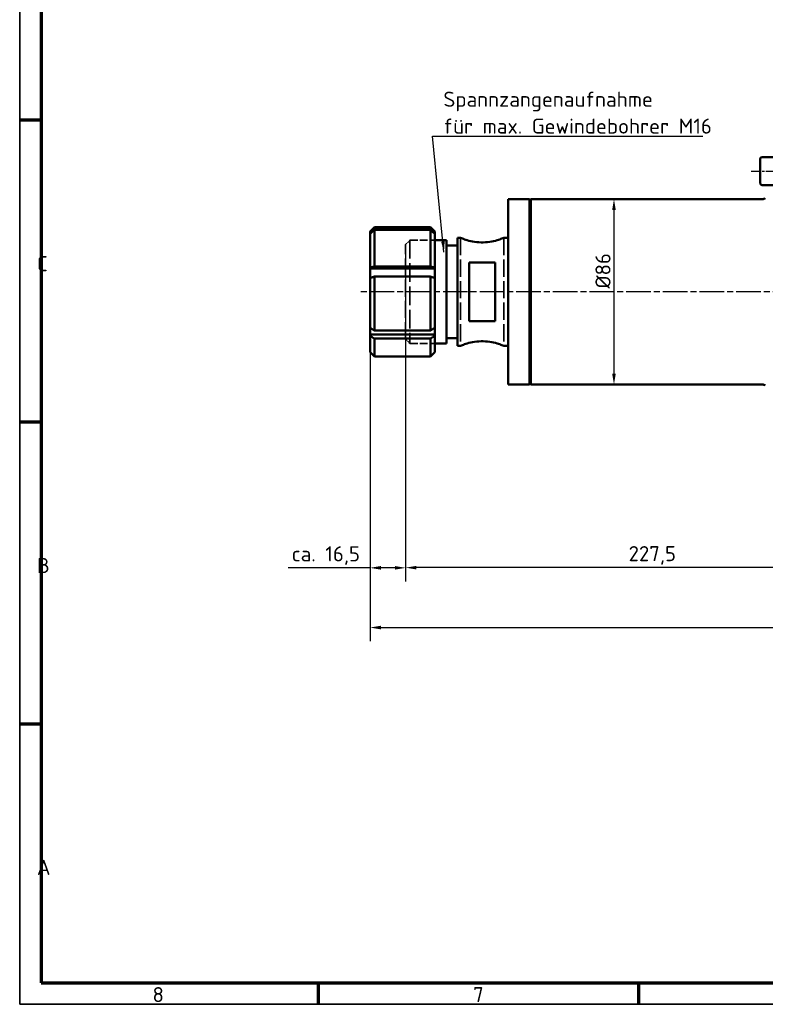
# Model space of a CAD drawing. Header units: millimetres. Extents: x 10 to 1178, y 10 to 831.
# Tile 1 of 8: x 10 to 356, y 10 to 467. Entities that reach past the tile are written whole.
import ezdxf

# ---------------------------------------------------------------- set-up
doc = ezdxf.new("R2010")
doc.units = ezdxf.units.MM
doc.header["$LTSCALE"] = 2
doc.linetypes.add('CHAIN', pattern=[0.3543, 0.2362, -0.0295, 0.0591, -0.0295])
doc.linetypes.add('DASHED', pattern=[0.2067, 0.1654, -0.0413])
doc.layers.get('0').update_dxf_attribs({"lineweight": 25})
for name, color, linetype, lineweight in [('Bemaßung (ISO)', 7, 'Continuous', 25), ('Mittellinie (ISO)', 7, 'Continuous', 25), ('Rahmen (ISO)', 7, 'Continuous', 70), ('Sichtbar (ISO)', 7, 'Continuous', 50), ('Symbol (ISO)', 7, 'Continuous', 25), ('Verdeckt (ISO)', 7, 'DASHED', 35)]:
    doc.layers.add(name, color=color, linetype=linetype, lineweight=lineweight)
doc.styles.add('Notiztext (DIN)', font='isocpeur.ttf')
doc.dimstyles.new('Durchmesser', dxfattribs={"dimscale": 2, "dimtxt": 3.5, "dimasz": 2.5, "dimexe": 3.175, "dimexo": 0.8, "dimgap": 0.8, "dimtad": 1, "dimdec": 3, "dimrnd": 1e-08, "dimtxsty": 'Notiztext (DIN)', "dimcen": 0.09, "dimdle": 10, "dimclrd": 256, "dimclre": 256, "dimclrt": 256, "dimazin": 2, "dimtfac": 0.571429, "dimtdec": 3, "dimtmove": 0, "dimatfit": 3, "dimfxl": 1, "dimtolj": 1, "dimtzin": 0, "dimlwd": -1, "dimlwe": -1, "dimarcsym": 0})
doc.dimstyles.new('Standard (DIN)', dxfattribs={"dimscale": 2, "dimtxt": 3.5, "dimasz": 2.5, "dimexe": 3.175, "dimexo": 0.8, "dimgap": 0.8, "dimtad": 1, "dimdec": 3, "dimrnd": 1e-08, "dimtxsty": 'Notiztext (DIN)', "dimcen": 0.09, "dimdle": 10, "dimclrd": 256, "dimclre": 256, "dimclrt": 256, "dimazin": 2, "dimtfac": 0.571429, "dimtdec": 3, "dimtmove": 0, "dimatfit": 3, "dimfxl": 1, "dimtolj": 1, "dimlwd": -1, "dimlwe": -1, "dimarcsym": 0})
doc.dimstyles.new('Standard - Methode 2a (DIN)$7', dxfattribs={"dimscale": 2, "dimtxt": 3.5, "dimasz": 2.5, "dimexe": 3.175, "dimexo": 0.8, "dimgap": 0.8, "dimtad": 1, "dimtih": 1, "dimtoh": 1, "dimrnd": 1e-08, "dimtxsty": 'Notiztext (DIN)', "dimcen": 0.09, "dimdle": 10, "dimclrd": 256, "dimclre": 256, "dimclrt": 256, "dimazin": 2, "dimtfac": 1, "dimtmove": 0, "dimatfit": 3, "dimfxl": 1, "dimtolj": 1, "dimlwd": -1, "dimlwe": -1, "dimarcsym": 0})

# ---------------------------------------------------------------- blocks, each defined once
blk = doc.blocks.new('Ränder Hagen+Goebel Rahmen')
at = {"layer": 'Rahmen (ISO)', "linetype": 'Continuous', "lineweight": 35}
for p, q in [((5, 415), (5, 5)), ((5, 5), (589, 5))]:
    blk.add_line(p, q, dxfattribs=at)
at = {"layer": 'Rahmen (ISO)'}
for p, q in [((10, 410), (10, 10)), ((10, 210), (5, 210)), ((10, 140), (5, 140)), ((10, 70), (5, 70)), ((10, 10), (584, 10)), ((74.25, 10), (74.25, 5)), ((148.5, 10), (148.5, 5))]:
    blk.add_line(p, q, dxfattribs=at)
at = {"layer": 'Symbol (ISO)', "char_height": 3.5, "style": 'Notiztext (DIN)'}
for s, insert, attachment_point in [('C', (9, 175), 7), ('B', (9, 105), 7), ('A', (9, 35), 7), ('8', (37.125, 9), 2), ('7', (111.375, 9), 2)]:
    blk.add_mtext(s, dxfattribs=dict(at, insert=insert, attachment_point=attachment_point))
blk = doc.blocks.new('*D20')
at = {"layer": 'Bemaßung (ISO)'}
for p, q in [((189.01, 316.84), (189.01, 206.17)), ((416.51, 286.34), (416.51, 206.17)), ((411.51, 212.52), (194.01, 212.52))]:
    blk.add_line(p, q, dxfattribs=at)
for points in [[(194.01, 213.35), (194.01, 211.69), (189.01, 212.52)], [(411.51, 213.35), (411.51, 211.69), (416.51, 212.52)]]:
    blk.add_solid(points, dxfattribs=at)
at = {"layer": 'Defpoints', "color": 0}
for p in [(189.01, 318.44), (416.51, 287.94), (189.01, 212.52)]:
    blk.add_point(p, dxfattribs=at)
at = {"layer": 'Bemaßung (ISO)', "insert": (292.44, 222.52), "char_height": 7, "attachment_point": 1, "style": 'Notiztext (DIN)'}
blk.add_mtext('\\A1;227,5', dxfattribs=at)
blk = doc.blocks.new('*D21')
at = {"layer": 'Bemaßung (ISO)'}
for p, q in [((189.01, 360.84), (189.01, 206.08)), ((172.51, 322.19), (172.51, 206.08)), ((172.51, 212.43), (134.56, 212.43)), ((184.01, 212.43), (177.51, 212.43))]:
    blk.add_line(p, q, dxfattribs=at)
for points in [[(177.51, 213.26), (177.51, 211.6), (172.51, 212.43)], [(184.01, 213.26), (184.01, 211.6), (189.01, 212.43)]]:
    blk.add_solid(points, dxfattribs=at)
at = {"layer": 'Defpoints', "color": 0}
for p in [(189.01, 362.44), (172.51, 323.79), (172.51, 212.43)]:
    blk.add_point(p, dxfattribs=at)
at = {"layer": 'Bemaßung (ISO)', "insert": (136.16, 222.43), "char_height": 7, "attachment_point": 1, "style": 'Notiztext (DIN)'}
blk.add_mtext('\\A1;ca. 16,5', dxfattribs=at)
blk = doc.blocks.new('*D22')
at = {"layer": 'Bemaßung (ISO)'}
blk.add_line((285.65, 378.44), (285.65, 302.44), dxfattribs=at)
for points in [[(284.82, 378.44), (286.48, 378.44), (285.65, 383.44)], [(284.82, 302.44), (286.48, 302.44), (285.65, 297.44)]]:
    blk.add_solid(points, dxfattribs=at)
at = {"layer": 'Defpoints', "color": 0}
for p in [(354.51, 383.44), (247.01, 297.44), (285.65, 297.44)]:
    blk.add_point(p, dxfattribs=at)
at = {"layer": 'Bemaßung (ISO)', "insert": (277.05, 341.97), "char_height": 7, "attachment_point": 1, "rotation": 90, "style": 'Notiztext (DIN)'}
blk.add_mtext('\\A1;Ø86', dxfattribs=at)
blk = doc.blocks.new('*D23')
at = {"layer": 'Bemaßung (ISO)'}
for p, q in [((172.51, 345.27), (172.51, 178.39)), ((761.31, 247.84), (761.31, 178.39)), ((177.51, 184.74), (756.31, 184.74))]:
    blk.add_line(p, q, dxfattribs=at)
for points in [[(177.51, 185.57), (177.51, 183.9), (172.51, 184.74)], [(756.31, 185.57), (756.31, 183.9), (761.31, 184.74)]]:
    blk.add_solid(points, dxfattribs=at)
at = {"layer": 'Defpoints', "color": 0}
for p in [(172.51, 346.87), (761.31, 249.44), (761.31, 184.74)]:
    blk.add_point(p, dxfattribs=at)
at = {"layer": 'Bemaßung (ISO)', "insert": (452.79, 195.44), "char_height": 7, "attachment_point": 1, "style": 'Notiztext (DIN)'}
blk.add_mtext('\\A1;(588,8)', dxfattribs=at)

msp = doc.modelspace()

# ---------------------------------------------------------------- linework, layer by layer
at = {"layer": 'Mittellinie (ISO)', "linetype": 'CHAIN', "ltscale": 9.556284}
msp.add_line((349.3119, 396.4424), (366.5119, 396.4424), dxfattribs=at)
at = {"layer": 'Mittellinie (ISO)', "linetype": 'CHAIN', "ltscale": 23.990969}
msp.add_line((778.6867, 340.4424), (168.241, 340.4424), dxfattribs=at)
at = {"layer": 'Sichtbar (ISO)'}
for p, q in [((353.5119, 390.7424), (353.5119, 402.1424)), ((354.3119, 402.9424), (361.5119, 402.9424)), ((354.3119, 389.9424), (361.5119, 389.9424)), ((236.5119, 297.4424), (236.5119, 383.4424)), ((236.5119, 383.4424), (246.5119, 383.4424)), ((246.5119, 382.9424), (247.0119, 383.4424)), ((246.5119, 297.4424), (246.5119, 383.4424)), ((247.0119, 383.4424), (247.0119, 297.4424)), ((354.5119, 383.4424), (247.0119, 383.4424)), ((172.5119, 368.4424), (174.5119, 370.4424)), ((174.5119, 370.4424), (174.5119, 370.2299)), ((174.5119, 370.4424), (200.5119, 370.4424)), ((174.5119, 370.2299), (200.5119, 370.2299)), ((200.5119, 370.2299), (200.5119, 370.4424)), ((202.5119, 368.4424), (200.5119, 370.4424)), ((172.5119, 368.2634), (172.5119, 368.4424)), ((172.5119, 367.3934), (172.5119, 368.2634)), ((172.5119, 367.3934), (172.6499, 367.3934)), ((172.5119, 367.2577), (172.5119, 367.3934)), ((172.5119, 351.6158), (172.5119, 367.2577)), ((200.5119, 369.2242), (174.5119, 369.2242)), ((174.5119, 369.2242), (174.5119, 352.2493)), ((200.5119, 352.2493), (200.5119, 369.2242)), ((202.3739, 367.3934), (202.5119, 367.3934)), ((202.5119, 368.4424), (202.5119, 368.2634)), ((202.5119, 368.2634), (202.5119, 367.3934)), ((202.5119, 367.3934), (202.5119, 367.2577)), ((202.5119, 367.2577), (202.5119, 351.6158)), ((213.0119, 315.4424), (213.0119, 365.4424)), ((213.0119, 365.4424), (214.5119, 365.4424)), ((234.5119, 365.4424), (236.5119, 365.4424)), ((202.5119, 364.4424), (208.0119, 364.4424)), ((208.0119, 316.4424), (208.0119, 364.4424)), ((208.0119, 361.9424), (213.0119, 361.9424)), ((174.5119, 352.2493), (200.5119, 352.2493)), ((218.5119, 354.007), (218.5119, 326.8777)), ((218.5119, 354.007), (230.5119, 354.007)), ((230.5119, 326.8777), (230.5119, 354.007)), ((172.5119, 351.3355), (172.5119, 351.6158)), ((172.5119, 351.3355), (202.5119, 351.3355)), ((172.5119, 346.8713), (172.5119, 351.3355)), ((200.5119, 347.5048), (174.5119, 347.5048)), ((174.5119, 347.5048), (174.5119, 322.4618)), ((200.5119, 322.4618), (200.5119, 347.5048)), ((202.5119, 351.6158), (202.5119, 351.3355)), ((202.5119, 351.3355), (202.5119, 346.8713)), ((172.5119, 323.7947), (172.5119, 346.8713)), ((202.5119, 346.8713), (202.5119, 323.7947)), ((230.5119, 326.8777), (218.5119, 326.8777)), ((172.5119, 320.6457), (172.5119, 323.7947)), ((172.5119, 320.6457), (202.5119, 320.6457)), ((172.5119, 320.0559), (172.5119, 320.6457)), ((172.5119, 312.4424), (172.5119, 320.0559)), ((174.5119, 322.4618), (200.5119, 322.4618)), ((202.5119, 323.7947), (202.5119, 320.6457)), ((202.5119, 320.6457), (202.5119, 320.0559)), ((202.5119, 320.0559), (202.5119, 312.4424)), ((200.5119, 318.723), (174.5119, 318.723)), ((174.5119, 318.723), (174.5119, 310.4424)), ((200.5119, 310.4424), (200.5119, 318.723)), ((202.5119, 316.4424), (208.0119, 316.4424)), ((208.0119, 318.9424), (213.0119, 318.9424)), ((213.0119, 315.4424), (214.5119, 315.4424)), ((234.5119, 315.4424), (236.5119, 315.4424)), ((172.5119, 312.4424), (174.5119, 310.4424)), ((202.5119, 312.4424), (200.5119, 310.4424)), ((174.5119, 310.4424), (200.5119, 310.4424)), ((236.5119, 297.4424), (246.5119, 297.4424)), ((246.5119, 297.9424), (247.0119, 297.4424)), ((354.5119, 297.4424), (247.0119, 297.4424))]:
    msp.add_line(p, q, dxfattribs=at)
at = {"layer": 'Sichtbar (ISO)', "flags": 128}
for points in [[(172.5119, 368.2634), (172.5925, 368.3427), (172.6733, 368.4222), (172.7544, 368.5019), (172.8357, 368.5818), (172.9172, 368.662), (172.999, 368.7424), (173.081, 368.823), (173.1632, 368.9039), (173.2457, 368.985), (173.3284, 369.0663), (173.4113, 369.1479), (173.4945, 369.2297), (173.578, 369.3117), (173.6616, 369.394), (173.7455, 369.4765), (173.8297, 369.5592), (173.9141, 369.6422), (173.9988, 369.7254), (174.0837, 369.8089), (174.1688, 369.8926), (174.2542, 369.9765), (174.3398, 370.0607), (174.4257, 370.1452), (174.5119, 370.2299)], [(200.5119, 370.2299), (200.5981, 370.1452), (200.684, 370.0607), (200.7696, 369.9765), (200.855, 369.8926), (200.9401, 369.8089), (201.025, 369.7254), (201.1097, 369.6422), (201.1941, 369.5592), (201.2783, 369.4765), (201.3622, 369.394), (201.4458, 369.3117), (201.5293, 369.2297), (201.6125, 369.1479), (201.6954, 369.0663), (201.7781, 368.985), (201.8606, 368.9039), (201.9428, 368.823), (202.0248, 368.7424), (202.1066, 368.662), (202.1881, 368.5818), (202.2694, 368.5019), (202.3505, 368.4222), (202.4313, 368.3427), (202.5119, 368.2634)], [(174.5119, 369.2242), (174.4257, 369.1395), (174.3398, 369.055), (174.2542, 368.9708), (174.1688, 368.8869), (174.0837, 368.8032), (173.9988, 368.7197), (173.9141, 368.6365), (173.8297, 368.5535), (173.7455, 368.4708), (173.6616, 368.3883), (173.578, 368.306), (173.4945, 368.224), (173.4113, 368.1422), (173.3284, 368.0606), (173.2457, 367.9793), (173.1632, 367.8982), (173.081, 367.8173), (172.999, 367.7367), (172.9172, 367.6563), (172.8357, 367.5761), (172.7544, 367.4962), (172.6733, 367.4165), (172.5925, 367.337), (172.5119, 367.2577)], [(202.5119, 367.2577), (202.4313, 367.337), (202.3505, 367.4165), (202.2694, 367.4962), (202.1881, 367.5761), (202.1066, 367.6563), (202.0248, 367.7367), (201.9428, 367.8173), (201.8606, 367.8982), (201.7781, 367.9793), (201.6954, 368.0606), (201.6125, 368.1422), (201.5293, 368.224), (201.4458, 368.306), (201.3622, 368.3883), (201.2783, 368.4708), (201.1941, 368.5535), (201.1097, 368.6365), (201.025, 368.7197), (200.9401, 368.8032), (200.855, 368.8869), (200.7696, 368.9708), (200.684, 369.055), (200.5981, 369.1395), (200.5119, 369.2242)], [(234.5119, 365.4424), (234.4606, 365.4215), (234.3066, 365.3603), (234.0502, 365.2609), (233.6913, 365.1256), (233.2339, 364.9593), (232.6911, 364.7716), (232.0778, 364.5722), (231.407, 364.3702), (230.6592, 364.1659), (229.8334, 363.9655), (228.9417, 363.7797), (227.9967, 363.619), (227.0132, 363.4931), (226.0102, 363.406), (225.0072, 363.361), (224.0166, 363.361), (223.0136, 363.406), (222.0106, 363.4931), (221.0271, 363.619), (220.0821, 363.7797), (219.1904, 363.9655), (218.3646, 364.1659), (217.6168, 364.3702), (216.946, 364.5722), (216.3327, 364.7716), (215.7899, 364.9593), (215.3325, 365.1256), (214.9736, 365.2609), (214.7172, 365.3603), (214.5632, 365.4215), (214.5119, 365.4424)], [(172.5119, 351.6158), (172.5925, 351.6413), (172.6733, 351.6669), (172.7544, 351.6926), (172.8357, 351.7184), (172.9172, 351.7442), (172.999, 351.7701), (173.081, 351.7961), (173.1632, 351.8221), (173.2457, 351.8483), (173.3284, 351.8745), (173.4113, 351.9007), (173.4945, 351.9271), (173.578, 351.9535), (173.6616, 351.98), (173.7455, 352.0066), (173.8297, 352.0332), (173.9141, 352.06), (173.9988, 352.0868), (174.0837, 352.1137), (174.1688, 352.1407), (174.2542, 352.1677), (174.3398, 352.1948), (174.4257, 352.222), (174.5119, 352.2493)], [(200.5119, 352.2493), (200.5981, 352.222), (200.684, 352.1948), (200.7696, 352.1677), (200.855, 352.1407), (200.9401, 352.1137), (201.025, 352.0868), (201.1097, 352.06), (201.1941, 352.0332), (201.2783, 352.0066), (201.3622, 351.98), (201.4458, 351.9535), (201.5293, 351.9271), (201.6125, 351.9007), (201.6954, 351.8745), (201.7781, 351.8483), (201.8606, 351.8221), (201.9428, 351.7961), (202.0248, 351.7701), (202.1066, 351.7442), (202.1881, 351.7184), (202.2694, 351.6926), (202.3505, 351.6669), (202.4313, 351.6413), (202.5119, 351.6158)], [(174.5119, 347.5048), (174.4257, 347.4775), (174.3398, 347.4503), (174.2542, 347.4232), (174.1688, 347.3962), (174.0837, 347.3692), (173.9988, 347.3423), (173.9141, 347.3155), (173.8297, 347.2888), (173.7455, 347.2621), (173.6616, 347.2355), (173.578, 347.209), (173.4945, 347.1826), (173.4113, 347.1562), (173.3284, 347.13), (173.2457, 347.1038), (173.1632, 347.0776), (173.081, 347.0516), (172.999, 347.0256), (172.9172, 346.9997), (172.8357, 346.9739), (172.7544, 346.9481), (172.6733, 346.9224), (172.5925, 346.8968), (172.5119, 346.8713)], [(202.5119, 346.8713), (202.4313, 346.8968), (202.3505, 346.9224), (202.2694, 346.9481), (202.1881, 346.9739), (202.1066, 346.9997), (202.0248, 347.0256), (201.9428, 347.0516), (201.8606, 347.0776), (201.7781, 347.1038), (201.6954, 347.13), (201.6125, 347.1562), (201.5293, 347.1826), (201.4458, 347.209), (201.3622, 347.2355), (201.2783, 347.2621), (201.1941, 347.2888), (201.1097, 347.3155), (201.025, 347.3423), (200.9401, 347.3692), (200.855, 347.3962), (200.7696, 347.4232), (200.684, 347.4503), (200.5981, 347.4775), (200.5119, 347.5048)], [(172.5119, 323.7947), (172.5925, 323.741), (172.6733, 323.6871), (172.7544, 323.6331), (172.8357, 323.5789), (172.9172, 323.5245), (172.999, 323.47), (173.081, 323.4154), (173.1632, 323.3606), (173.2457, 323.3056), (173.3284, 323.2505), (173.4113, 323.1952), (173.4945, 323.1398), (173.578, 323.0842), (173.6616, 323.0284), (173.7455, 322.9725), (173.8297, 322.9164), (173.9141, 322.8601), (173.9988, 322.8037), (174.0837, 322.7472), (174.1688, 322.6904), (174.2542, 322.6335), (174.3398, 322.5764), (174.4257, 322.5192), (174.5119, 322.4618)], [(174.5119, 318.723), (174.4257, 318.7804), (174.3398, 318.8377), (174.2542, 318.8947), (174.1688, 318.9516), (174.0837, 319.0084), (173.9988, 319.065), (173.9141, 319.1214), (173.8297, 319.1776), (173.7455, 319.2337), (173.6616, 319.2896), (173.578, 319.3454), (173.4945, 319.401), (173.4113, 319.4564), (173.3284, 319.5117), (173.2457, 319.5668), (173.1632, 319.6218), (173.081, 319.6766), (172.999, 319.7313), (172.9172, 319.7858), (172.8357, 319.8401), (172.7544, 319.8943), (172.6733, 319.9483), (172.5925, 320.0022), (172.5119, 320.0559)], [(200.5119, 322.4618), (200.5981, 322.5192), (200.684, 322.5764), (200.7696, 322.6335), (200.855, 322.6904), (200.9401, 322.7472), (201.025, 322.8037), (201.1097, 322.8601), (201.1941, 322.9164), (201.2783, 322.9725), (201.3622, 323.0284), (201.4458, 323.0842), (201.5293, 323.1398), (201.6125, 323.1952), (201.6954, 323.2505), (201.7781, 323.3056), (201.8606, 323.3606), (201.9428, 323.4154), (202.0248, 323.47), (202.1066, 323.5245), (202.1881, 323.5789), (202.2694, 323.6331), (202.3505, 323.6871), (202.4313, 323.741), (202.5119, 323.7947)], [(202.5119, 320.0559), (202.4313, 320.0022), (202.3505, 319.9483), (202.2694, 319.8943), (202.1881, 319.8401), (202.1066, 319.7858), (202.0248, 319.7313), (201.9428, 319.6766), (201.8606, 319.6218), (201.7781, 319.5668), (201.6954, 319.5117), (201.6125, 319.4564), (201.5293, 319.401), (201.4458, 319.3454), (201.3622, 319.2896), (201.2783, 319.2337), (201.1941, 319.1776), (201.1097, 319.1214), (201.025, 319.065), (200.9401, 319.0084), (200.855, 318.9516), (200.7696, 318.8947), (200.684, 318.8377), (200.5981, 318.7804), (200.5119, 318.723)], [(214.5119, 315.4424), (214.5632, 315.4632), (214.7172, 315.5244), (214.9736, 315.6238), (215.3325, 315.7591), (215.7899, 315.9254), (216.3327, 316.1131), (216.946, 316.3125), (217.6168, 316.5145), (218.3646, 316.7188), (219.1904, 316.9192), (220.0821, 317.105), (221.0271, 317.2657), (222.0106, 317.3916), (223.0136, 317.4787), (224.0166, 317.5237), (225.0072, 317.5237), (226.0102, 317.4787), (227.0132, 317.3916), (227.9967, 317.2657), (228.9417, 317.105), (229.8334, 316.9192), (230.6592, 316.7188), (231.407, 316.5145), (232.0778, 316.3125), (232.6911, 316.1131), (233.2339, 315.9254), (233.6913, 315.7591), (234.0502, 315.6238), (234.3066, 315.5244), (234.4606, 315.4632), (234.5119, 315.4424)]]:
    msp.add_lwpolyline(points, dxfattribs=at)
at = {"layer": 'Sichtbar (ISO)'}
for centre, radius, start, end in [((354.3119, 402.1424), 0.8, 90, 180), ((354.3119, 390.7424), 0.8, 180, 270), ((354.5119, 385.4424), 2, 270, 311.409622), ((354.5119, 295.4424), 2, 48.590378, 90)]:
    msp.add_arc(centre, radius, start, end, dxfattribs=at)
at = {"layer": 'Verdeckt (ISO)', "ltscale": 24.189648}
for p, q in [((214.5119, 365.4424), (214.5119, 315.4424)), ((234.5119, 365.4424), (234.5119, 315.4424))]:
    msp.add_line(p, q, dxfattribs=at)
at = {"layer": 'Verdeckt (ISO)', "ltscale": 2.693548}
for p, q in [((189.0119, 362.4424), (191.0119, 364.4424)), ((189.0119, 318.4424), (191.0119, 316.4424))]:
    msp.add_line(p, q, dxfattribs=at)
at = {"layer": 'Verdeckt (ISO)', "ltscale": 23.883833}
msp.add_line((189.0119, 318.4424), (189.0119, 362.4424), dxfattribs=at)
at = {"layer": 'Verdeckt (ISO)', "ltscale": 26.055092}
msp.add_line((191.0119, 364.4424), (191.0119, 316.4424), dxfattribs=at)
at = {"layer": 'Verdeckt (ISO)', "ltscale": 10.951905}
for p, q in [((191.0119, 364.4424), (202.5119, 364.4424)), ((191.0119, 316.4424), (202.5119, 316.4424))]:
    msp.add_line(p, q, dxfattribs=at)

# ---------------------------------------------------------------- block references
at = {"xscale": 2, "yscale": 2, "zscale": 2}
msp.add_blockref('Ränder Hagen+Goebel Rahmen', (0, 0), dxfattribs=at)

# ---------------------------------------------------------------- texts
at = {"layer": 'Symbol (ISO)', "insert": (206.5306, 413.8025), "char_height": 7, "width": 127.122299, "attachment_point": 7, "line_spacing_factor": 1.068348, "style": 'Notiztext (DIN)'}
msp.add_mtext('{Spannzangenaufnahme\\Pfür max. Gewindebohrer M16}', dxfattribs=at)

# ---------------------------------------------------------------- dimensions: what is measured, and where the dimension line sits
at = {"layer": 'Bemaßung (ISO)'}
for base, p1, p2, angle, text, dimstyle, override, picture, middle in [((285.649, 297.4424), (354.5119, 383.4424), (247.0119, 297.4424), 90, 'Ø<>', 'Durchmesser', {"dimdec": 3, "dimse1": 1, "dimse2": 1, "dimtp": 0, "dimtm": 0, "dimtdec": 3, "dimatfit": 2}, '*D22', (285.649, 349.6695)), ((172.5119, 212.4292), (189.0119, 362.4424), (172.5119, 323.7947), 180, 'ca. <>', 'Standard (DIN)', {"dimdec": 3, "dimtp": 0, "dimtm": 0, "dimtdec": 3, "dimatfit": 2}, '*D21', (151.0369, 212.4292)), ((761.3119, 184.7361), (172.5119, 346.8713), (761.3119, 249.4424), 180, '(<>)', 'Standard (DIN)', {"dimdec": 3, "dimtp": 0, "dimtm": 0, "dimtdec": 3, "dimatfit": 2}, '*D23', (465.9119, 184.7361))]:
    dim = msp.add_linear_dim(base=base, p1=p1, p2=p2, angle=angle, text=text, dimstyle=dimstyle, override=override, dxfattribs=at)
    dim.commit()
    dim.dimension.update_dxf_attribs({"geometry": picture, "text_midpoint": middle, "dimtype": 160})
dim = msp.add_linear_dim(base=(189.0119, 212.5209), p1=(416.5119, 287.9424), p2=(189.0119, 318.4424), angle=180, dimstyle='Standard (DIN)', override={"dimdec": 3, "dimtp": 0, "dimtm": 0, "dimtdec": 3, "dimatfit": 2}, dxfattribs=at)
dim.commit()
dim.dimension.update_dxf_attribs({"geometry": '*D20', "text_midpoint": (302.7619, 212.5209), "dimtype": 160})

# ---------------------------------------------------------------- leaders
at = {"layer": 'Symbol (ISO)', "annotation_type": 0, "has_hookline": 1, "hookline_direction": 0, "text_width": 120.4}
msp.add_leader([(206.7824, 358.8228), (201.5306, 412.6358), (206.5306, 412.6358)], dimstyle='Standard - Methode 2a (DIN)$7', override={"dimgap": 0, "dimtad": 1}, dxfattribs=at)

doc.saveas('drawing.dxf')
